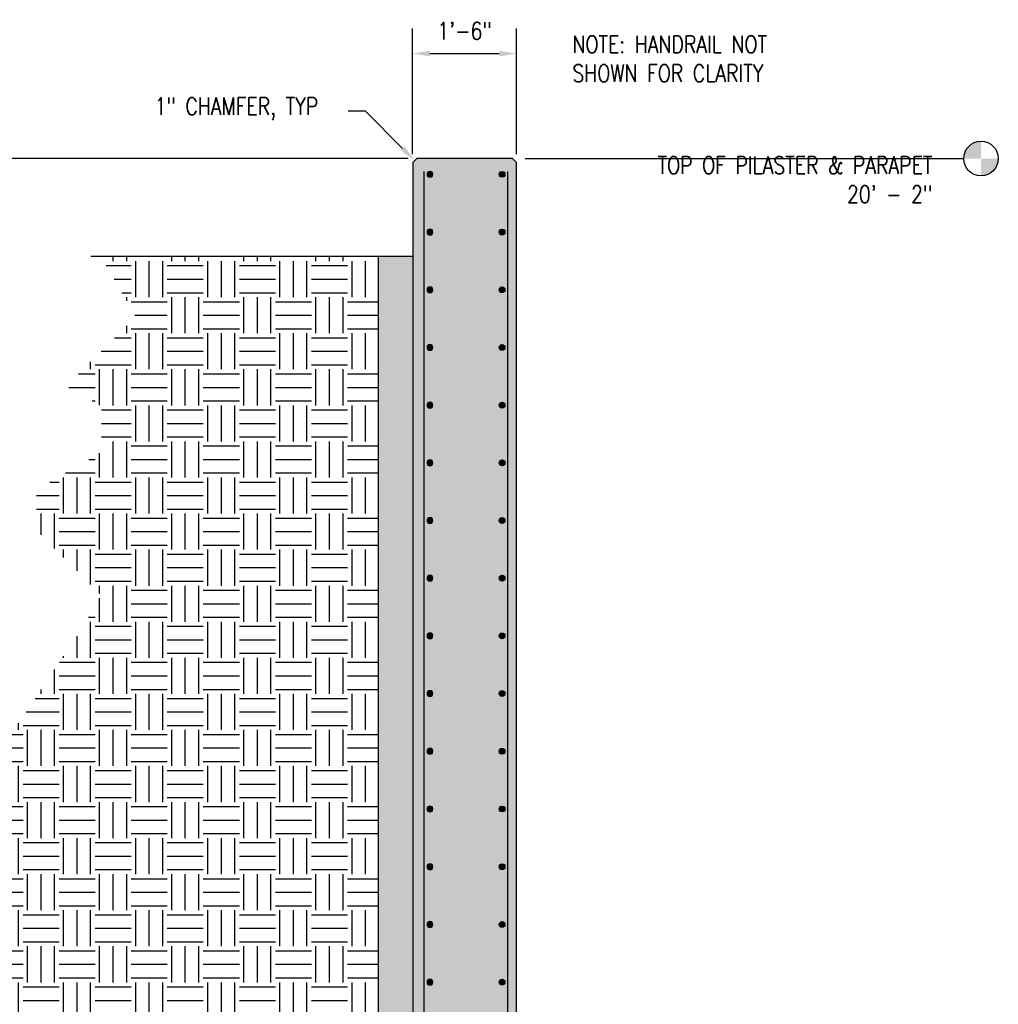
# Model space of a CAD drawing. Header units: inches. Extents: x -1052 to 1323, y -72 to 266.
# Tile 6 of 24: x -919 to -750, y 95 to 266. Entities that reach past the tile are written whole.
import ezdxf
from ezdxf import colors
from ezdxf.entities.mleader import LeaderData, LeaderLine
from ezdxf.math import Vec2, Vec3

# ---------------------------------------------------------------- set-up
doc = ezdxf.new("R2010")
doc.units = ezdxf.units.IN
doc.header["$MEASUREMENT"] = 0
for name, color, linetype in [('A-DETL', 3, 'Continuous'), ('A-DETL-GENF', 3, 'Continuous'), ('A-DETL-MEDM', 3, 'Continuous'), ('A-DETL-WIDE', 5, 'Continuous'), ('A-WALL', 4, 'Continuous'), ('A-WALL-PATT', 8, 'Continuous'), ('S-ANNO-DIMS', 1, 'Continuous'), ('S-ANNO-NOTE', 2, 'Continuous'), ('S-ANNO-SYMB', 2, 'Continuous'), ('S-ANNO-TEXT', 2, 'Continuous')]:
    doc.layers.add(name, color=color, linetype=linetype)
doc.styles.add('Annotative', font='romans.shx', dxfattribs={"width": 0.8, "height": 0.125})
doc.dimstyles.new('Annotative', dxfattribs={"dimscale": 0, "dimtxt": 0.125, "dimasz": 0.125, "dimexe": 0.18, "dimexo": 0.0625, "dimgap": 0.09, "dimtad": 1, "dimdec": 3, "dimzin": 3, "dimdsep": 46, "dimlunit": 4, "dimtxsty": 'Annotative', "dimcen": 0.09, "dimclrt": 2, "dimazin": 2, "dimtfac": 1, "dimtdec": 3, "dimtmove": 0, "dimatfit": 0, "dimfxl": 1, "dimtfill": 1, "dimfrac": 2, "dimtolj": 1, "dimtzin": 0, "dimarcsym": 0})

# ---------------------------------------------------------------- blocks, each defined once
blk = doc.blocks.new('*D10')
at = {"layer": 'Defpoints', "color": 0, "transparency": 16777216}
for p in [(-850.5, 242), (-1046.3, 0), (-1030.98, 0)]:
    blk.add_point(p, dxfattribs=at)
at = {"layer": 'S-ANNO-DIMS', "color": 0, "lineweight": -2, "transparency": 16777216}
for p, q in [((-852, 242), (-1050.62, 242)), ((-1046.3, 239), (-1046.3, 3)), ((-1032.48, 0), (-1050.62, 0))]:
    blk.add_line(p, q, dxfattribs=at)
at = {"layer": 'S-ANNO-DIMS', "color": 0, "transparency": 16777216}
for points in [[(-1046.8, 239), (-1045.8, 239), (-1046.3, 242)], [(-1046.8, 3), (-1045.8, 3), (-1046.3, 0)]]:
    blk.add_solid(points, dxfattribs=at)
at = {"layer": 'S-ANNO-DIMS', "color": 2, "lineweight": -3, "transparency": 16777216, "insert": (-1050.24, 121), "char_height": 3, "width": 15.0412, "attachment_point": 5, "rotation": 90, "style": 'Annotative'}
blk.add_mtext('\\A1;20\'-2"', dxfattribs=at)
blk = doc.blocks.new('*D14')
at = {"layer": 'Defpoints', "color": 0, "transparency": 16777216}
for p in [(-833.21, 260.2), (-851.21, 241.29), (-833.21, 241.29)]:
    blk.add_point(p, dxfattribs=at)
at = {"layer": 'S-ANNO-DIMS', "color": 0, "lineweight": -2, "transparency": 16777216}
for p, q in [((-851.21, 242.79), (-851.21, 264.52)), ((-833.21, 242.79), (-833.21, 264.52)), ((-848.21, 260.2), (-836.21, 260.2))]:
    blk.add_line(p, q, dxfattribs=at)
at = {"layer": 'S-ANNO-DIMS', "color": 0, "transparency": 16777216}
for points in [[(-848.21, 260.7), (-848.21, 259.7), (-851.21, 260.2)], [(-836.21, 260.7), (-836.21, 259.7), (-833.21, 260.2)]]:
    blk.add_solid(points, dxfattribs=at)
at = {"layer": 'S-ANNO-DIMS', "color": 2, "lineweight": -3, "transparency": 16777216, "insert": (-842.21, 264.14), "char_height": 3, "width": 12.3279, "attachment_point": 5, "style": 'Annotative'}
blk.add_mtext('\\A1;1\'-6"', dxfattribs=at)
blk = doc.blocks.new('Level Circle AEC')
at = {"layer": 'S-ANNO-SYMB', "lineweight": -3}
h = blk.add_hatch(color=256, dxfattribs=at)
edge = h.paths.add_edge_path()
edge.add_line((373.71, 0), (367.71, 0))
edge.add_arc((373.71, 0), 6, 90, 180, ccw=False)
edge.add_line((373.71, 6), (373.71, 0))
h = blk.add_hatch(color=256, dxfattribs=at)
edge = h.paths.add_edge_path()
edge.add_line((373.71, -6), (373.71, 0))
edge.add_line((373.71, 0), (379.71, 0))
edge.add_arc((373.71, 0), 6, 270, 360, ccw=False)
blk.add_circle((373.71, 0), 6, dxfattribs=at)
blk = doc.blocks.new('Reinforcing Bar Section_USACE - __8-579028-INTERIOR COLUMN SECTION')
h = blk.add_hatch(color=256)
h.dxf.hatch_style = 1
h.paths.add_polyline_path([(-1051.45, 205.4, 1), (-1052.45, 205.4, 1)])
blk.add_circle((-1051.95, 205.4), 0.5)

msp = doc.modelspace()

# ---------------------------------------------------------------- hatches: boundary and pattern name
at = {"layer": 'A-WALL-PATT', "lineweight": -3}
h = msp.add_hatch(dxfattribs=at)
h.set_pattern_fill('AR-CONC', color=8, style=0)
h.set_pattern_definition([(50, (0, 0), (7.1726, -0.62752), [0.75, -8.25]), (355, (0, 0), (-1.387513, 7.52192), [0.6, -6.6]), (100.4514, (0.598, -0.052), (5.78509, 6.8944), [0.6374, -7.01142]), (46.1842, (0, 2), (10.67241, -1.65519), [1.125, -12.375]), (96.6356, (0.889, 1.862), (9.34662, 9.74119), [0.9561, -10.51714]), (351.1842, (0, 2), (9.34662, 9.74119), [0.9, -9.9]), (21, (1, 1.5), (5.96907, -4.02619), [0.75, -8.25]), (326, (1, 1.5), (2.433153, 7.2515), [0.6, -6.6]), (71.4514, (1.4974, 1.1645), (8.402224, 3.22531), [0.6374, -7.01142]), (37.5, (0, 0), (0.1215986, 3.3289385), [0, -6.52, 0, -6.7, 0, -6.625]), (7.5, (0, 0), (2.630695, 3.944117), [0, -3.82, 0, -6.37, 0, -2.525]), (327.5, (-2.23, 0), (5.338224, -0.225549), [0, -2.5, 0, -7.8, 0, -10.35]), (317.5, (-3.23, 0), (5.831862, 1.00105), [0, -3.25, 0, -5.18, 0, -7.35])])
h.paths.add_polyline_path([(-851.2059, 0), (-833.2059, 0), (-833.2059, 241.2924), (-833.9136, 242), (-850.4983, 242), (-851.2059, 241.2924)])
h.paths.add_polyline_path([(-847.7059, 149.2662, -1), (-848.7059, 149.2662, -1)], flags=16)
h.paths.add_polyline_path([(-848.7059, 159.2662, -1), (-847.7059, 159.2662, -1)], flags=16)
h.paths.add_polyline_path([(-835.2059, 149.2662, -1), (-836.2059, 149.2662, -1)], flags=16)
h.paths.add_polyline_path([(-836.2059, 159.2662, -1), (-835.2059, 159.2662, -1)], flags=16)
h.paths.add_polyline_path([(-847.7059, 139.2662, -1), (-848.7059, 139.2662, -1)], flags=16)
h.paths.add_polyline_path([(-848.7059, 169.2662, -1), (-847.7059, 169.2662, -1)], flags=16)
h.paths.add_polyline_path([(-835.2059, 139.2662, -1), (-836.2059, 139.2662, -1)], flags=16)
h.paths.add_polyline_path([(-836.2059, 169.2662, -1), (-835.2059, 169.2662, -1)], flags=16)
h.paths.add_polyline_path([(-847.7059, 129.2662, -1), (-848.7059, 129.2662, -1)], flags=16)
h.paths.add_polyline_path([(-848.7059, 179.2662, -1), (-847.7059, 179.2662, -1)], flags=16)
h.paths.add_polyline_path([(-835.2059, 129.2662, -1), (-836.2059, 129.2662, -1)], flags=16)
h.paths.add_polyline_path([(-836.2059, 179.2662, -1), (-835.2059, 179.2662, -1)], flags=16)
h.paths.add_polyline_path([(-847.7059, 119.2662, -1), (-848.7059, 119.2662, -1)], flags=16)
h.paths.add_polyline_path([(-848.7059, 189.2662, -1), (-847.7059, 189.2662, -1)], flags=16)
h.paths.add_polyline_path([(-835.2059, 119.2662, -1), (-836.2059, 119.2662, -1)], flags=16)
h.paths.add_polyline_path([(-836.2059, 189.2662, -1), (-835.2059, 189.2662, -1)], flags=16)
h.paths.add_polyline_path([(-847.7059, 109.2662, -1), (-848.7059, 109.2662, -1)], flags=16)
h.paths.add_polyline_path([(-848.7059, 199.2662, -1), (-847.7059, 199.2662, -1)], flags=16)
h.paths.add_polyline_path([(-835.2059, 109.2662, -1), (-836.2059, 109.2662, -1)], flags=16)
h.paths.add_polyline_path([(-836.2059, 199.2662, -1), (-835.2059, 199.2662, -1)], flags=16)
h.paths.add_polyline_path([(-847.7059, 99.2662, -1), (-848.7059, 99.2662, -1)], flags=16)
h.paths.add_polyline_path([(-848.7059, 209.2662, -1), (-847.7059, 209.2662, -1)], flags=16)
h.paths.add_polyline_path([(-835.2059, 99.2662, -1), (-836.2059, 99.2662, -1)], flags=16)
h.paths.add_polyline_path([(-836.2059, 209.2662, -1), (-835.2059, 209.2662, -1)], flags=16)
h.paths.add_polyline_path([(-847.7059, 89.2662, -1), (-848.7059, 89.2662, -1)], flags=16)
h.paths.add_polyline_path([(-848.7059, 219.2662, -1), (-847.7059, 219.2662, -1)], flags=16)
h.paths.add_polyline_path([(-835.2059, 89.2662, -1), (-836.2059, 89.2662, -1)], flags=16)
h.paths.add_polyline_path([(-836.2059, 219.2662, -1), (-835.2059, 219.2662, -1)], flags=16)
h.paths.add_polyline_path([(-847.7059, 79.2662, -1), (-848.7059, 79.2662, -1)], flags=16)
h.paths.add_polyline_path([(-848.7059, 229.2662, -1), (-847.7059, 229.2662, -1)], flags=16)
h.paths.add_polyline_path([(-835.2059, 79.2662, -1), (-836.2059, 79.2662, -1)], flags=16)
h.paths.add_polyline_path([(-836.2059, 229.2662, -1), (-835.2059, 229.2662, -1)], flags=16)
h.paths.add_polyline_path([(-847.7059, 69.2662, -1), (-848.7059, 69.2662, -1)], flags=16)
h.paths.add_polyline_path([(-848.7059, 239.2662, -1), (-847.7059, 239.2662, -1)], flags=16)
h.paths.add_polyline_path([(-835.2059, 69.2662, -1), (-836.2059, 69.2662, -1)], flags=16)
h.paths.add_polyline_path([(-836.2059, 239.2662, -1), (-835.2059, 239.2662, -1)], flags=16)
h.paths.add_polyline_path([(-847.7059, 59.2662, -1), (-848.7059, 59.2662, -1)], flags=16)
h.paths.add_polyline_path([(-835.2059, 59.2662, -1), (-836.2059, 59.2662, -1)], flags=16)
h.paths.add_polyline_path([(-847.7059, 49.2662, -1), (-848.7059, 49.2662, -1)], flags=16)
h.paths.add_polyline_path([(-835.2059, 49.2662, -1), (-836.2059, 49.2662, -1)], flags=16)
h.paths.add_polyline_path([(-847.7059, 39.2662, -1), (-848.7059, 39.2662, -1)], flags=16)
h.paths.add_polyline_path([(-835.2059, 39.2662, -1), (-836.2059, 39.2662, -1)], flags=16)
h.paths.add_polyline_path([(-847.7059, 29.2662, -1), (-848.7059, 29.2662, -1)], flags=16)
h.paths.add_polyline_path([(-835.2059, 29.2662, -1), (-836.2059, 29.2662, -1)], flags=16)
h.paths.add_polyline_path([(-846.8934, 19.2662, -1), (-847.8934, 19.2662, -1)], flags=16)
h.paths.add_polyline_path([(-836.1934, 19.2662, -1), (-837.1934, 19.2662, -1)], flags=16)
h.paths.add_polyline_path([(-846.8934, 9.2662, -1), (-847.8934, 9.2662, -1)], flags=16)
h.paths.add_polyline_path([(-836.1934, 9.2662, -1), (-837.1934, 9.2662, -1)], flags=16)
h = msp.add_hatch(dxfattribs=at)
h.set_pattern_fill('EARTH', color=8, scale=25, style=0)
h.paths.add_polyline_path([(-1032.413, -34.8296), (-1019.4376, -30), (-1030.9824, -30), (-1030.9824, 0), (-881.2059, 0), (-881.2059, 30), (-857.2059, 30), (-857.2059, 225), (-905.2059, 225), (-899.2059, 214.6077), (-911.2268, 202.5869), (-905.1646, 199.0869), (-905.1646, 191.0869), (-916.4229, 184.5869), (-916.4229, 177.5869), (-905.1646, 166.3285), (-908.6646, 160.2664), (-925.9996, 134.5662), (-947.5627, 118.3172), (-957.955, 112.3172), (-950.2894, 83.7089), (-961.5478, 77.2089), (-968.3093, 75.3972), (-985.7624, 43.9109), (-995.7624, 43.9109), (-1003.5406, 36.1327), (-1003.5406, 22.1327), (-1014.1472, 11.5261), (-1033.7846, 7.1388), (-1037.7886, -8.2888), (-1037.776, -19.8222), (-1040.1082, -24.7788)])
h.paths.add_polyline_path([(-973.391, 5.6826), (-973.391, 21.6826), (-938.9355, 21.6826), (-938.9355, 5.6826)], flags=16)
h = msp.add_hatch(dxfattribs=at)
h.set_pattern_fill('AR-SAND', color=8, style=0)
h.paths.add_polyline_path([(-857.2059, 30), (-881.2059, 30), (-881.2059, 0), (-875.2059, 0), (-875.2059, 24), (-851.2059, 24), (-851.2059, 225), (-857.2059, 225)])

# ---------------------------------------------------------------- linework, layer by layer
at = {"layer": 'A-DETL'}
msp.add_lwpolyline([(-857.2059, 225), (-857.2059, 30), (-881.2059, 30), (-881.2059, 0)], dxfattribs=at)
at = {"layer": 'A-DETL-MEDM', "lineweight": -3}
msp.add_line((-851.2059, 225), (-906.9856, 225), dxfattribs=at)
at = {"layer": 'A-DETL-WIDE', "lineweight": -3}
for p, q in [((-849.2059, 0), (-849.2059, 239.7662)), ((-834.7059, 0), (-834.7059, 239.7662))]:
    msp.add_line(p, q, dxfattribs=at)
at = {"layer": 'A-WALL'}
msp.add_lwpolyline([(-833.2059, 0), (-833.2059, 241.2924), (-833.9136, 242), (-850.4983, 242), (-851.2059, 241.2924), (-851.2059, 0)], dxfattribs=at)
at = {"layer": 'S-ANNO-SYMB', "lineweight": -3}
msp.add_line((-831.7059, 242), (-755.6996, 242), dxfattribs=at)

# ---------------------------------------------------------------- block references
at = {"layer": 'A-DETL-GENF', "lineweight": -3, "xscale": -1}
for p in [(-1900.159, 33.8692), (-1900.159, 23.8692), (-1900.159, 13.8692), (-1900.159, 3.8692), (-1900.159, -6.1308), (-1900.159, -16.1308), (-1900.159, -26.1308), (-1900.159, -36.1308), (-1900.159, -46.1308), (-1900.159, -56.1308), (-1900.159, -66.1308), (-1900.159, -76.1308), (-1900.159, -86.1308), (-1900.159, -96.1308), (-1900.159, -106.1308)]:
    msp.add_blockref('Reinforcing Bar Section_USACE - __8-579028-INTERIOR COLUMN SECTION', p, dxfattribs=at)
at = {"layer": 'A-DETL-GENF', "lineweight": -3}
for p in [(216.2471, 33.8692), (216.2471, 23.8692), (216.2471, 13.8692), (216.2471, 3.8692), (216.2471, -6.1308), (216.2471, -16.1308), (216.2471, -26.1308), (216.2471, -36.1308), (216.2471, -46.1308), (216.2471, -56.1308), (216.2471, -66.1308), (216.2471, -76.1308), (216.2471, -86.1308), (216.2471, -96.1308), (216.2471, -106.1308)]:
    msp.add_blockref('Reinforcing Bar Section_USACE - __8-579028-INTERIOR COLUMN SECTION', p, dxfattribs=at)
at = {"layer": 'S-ANNO-SYMB', "lineweight": -3, "xscale": 0.5, "yscale": 0.5, "zscale": 0.5}
msp.add_blockref('Level Circle AEC', (-939.5531, 242), dxfattribs=at)

# ---------------------------------------------------------------- texts
at = {"layer": 'S-ANNO-NOTE', "insert": (-823.5237, 263.3014), "char_height": 3, "width": 42.722248, "attachment_point": 1, "style": 'Annotative'}
msp.add_mtext('NOTE: HANDRAIL NOT SHOWN FOR CLARITY', dxfattribs=at)
at = {"layer": 'S-ANNO-TEXT', "lineweight": -3, "insert": (-761.1175, 238.3309), "char_height": 3, "width": 59.582955, "attachment_point": 6, "style": 'Annotative'}
msp.add_mtext('TOP OF PILASTER & PARAPET\\P20\' - 2"', dxfattribs=at)

# ---------------------------------------------------------------- dimensions: what is measured, and where the dimension line sits
at = {"layer": 'S-ANNO-DIMS', "lineweight": -3}
dim = msp.add_linear_dim(base=(-833.2059, 260.198), p1=(-851.2059, 241.2924), p2=(-833.2059, 241.2924), dimstyle='Annotative', override={"dimpost": '\\X', "dimtfill": 0}, dxfattribs=at)
dim.commit()
dim.dimension.update_dxf_attribs({"geometry": '*D14', "text_midpoint": (-842.2059, 264.1437)})
dim = msp.add_linear_dim(base=(-1046.2992, 0), p1=(-850.4983, 242), p2=(-1030.9824, 0), angle=90, dimstyle='Annotative', override={"dimpost": '\\X', "dimtfill": 0}, dxfattribs=at)
dim.commit()
dim.dimension.update_dxf_attribs({"geometry": '*D10', "text_midpoint": (-1050.2449, 121)})

# ---------------------------------------------------------------- leaders
at = {"layer": 'S-ANNO-NOTE', "lineweight": -3}
ml = msp.add_multileader_mtext('Standard', dxfattribs=at)
ml.set_content('1" CHAMFER, TYP', color=256, style='Annotative')
ml.set_leader_properties(color=1, linetype='ByLayer', lineweight=-1)
ml.build(insert=Vec2(0, 0))
ml.multileader.update_dxf_attribs({"text_right_attachment_type": 3, "dogleg_length": 0.125, "arrow_head_size": 3, "scale": 24})
ctx = ml.context
ctx.base_point, ctx.scale, ctx.char_height, ctx.arrow_head_size, ctx.landing_gap_size, ctx.plane_origin = Vec3(-898.1119, 250.7882), 24, 3, 3, 2.16, Vec3(-830.0821, 217.7041)
ctx.right_attachment = 3
notes = []
notes.append((ctx, [(1, (1, 1, 0), (-859.3634, 250.2168), (-1, 0), 3, [(1, [(-850.8521, 241.6462)], 0, [])])]))
ctx.mtext.insert, ctx.mtext.flow_direction = Vec3(-895.9519, 252.5739), 5
for ctx, leaders in notes:
    for number, flags, end, landing, length, lines in leaders:
        leader = LeaderData()
        leader.index, (leader.has_last_leader_line, leader.has_dogleg_vector, leader.attachment_direction) = number, flags
        leader.last_leader_point, leader.dogleg_vector, leader.dogleg_length = Vec3(end), Vec3(landing), length
        for number, points, colour, breaks in lines:
            line = LeaderLine()
            line.index, line.vertices, line.color, line.breaks = number, Vec3.list(points), colors.encode_raw_color(colour), breaks
            leader.lines.append(line)
        ctx.leaders.append(leader)

doc.saveas('drawing.dxf')
